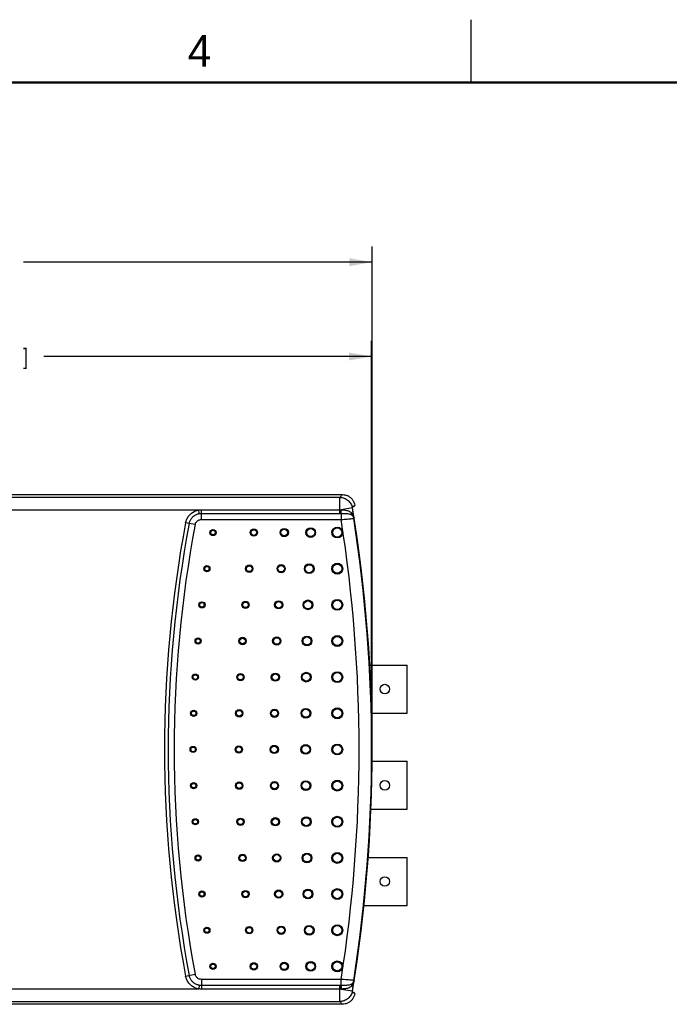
# Model space of a CAD drawing. Header units: inches. Extents: x 0 to 34, y 0 to 22.
# Tile 28 of 73: x 17.7 to 22.8, y 14.2 to 22. Entities that reach past the tile are written whole.
import ezdxf

# ---------------------------------------------------------------- set-up
doc = ezdxf.new("R2010")
doc.units = ezdxf.units.IN
doc.header["$LTSCALE"] = 1.87
doc.header["$MEASUREMENT"] = 0
doc.layers.get('0').update_dxf_attribs({"linetype": 'CONTINUOUS'})
doc.layers.add('DIMENSIONS', color=7, linetype='CONTINUOUS')
doc.styles.get("Standard").update_dxf_attribs({"font": 'txt', "width": 0.8})
doc.dimstyles.new('DIMSTYLE_1', dxfattribs={"dimtxt": 0.125, "dimasz": 0.18, "dimexe": 0.18, "dimexo": 0.0625, "dimgap": 0.09, "dimtad": 0, "dimtih": 1, "dimtoh": 1, "dimdec": 3, "dimzin": 4, "dimdsep": 46, "dimtxsty": 'STANDARD', "dimblk": '_FILLED', "dimblk1": '_FILLED', "dimblk2": '_FILLED', "dimcen": 0.09, "dimadec": 0, "dimazin": 0, "dimtp": 0.001, "dimtm": 0.001, "dimtfac": 1, "dimtdec": 3, "dimtofl": 0, "dimtmove": 0, "dimatfit": 3, "dimldrblk": '_FILLED', "dimfxl": 1, "dimtolj": 1, "dimtzin": 4, "dimarcsym": 0})

# ---------------------------------------------------------------- blocks, each defined once
blk = doc.blocks.new('_FILLED')
at = {"color": 0, "linetype": 'BYBLOCK'}
blk.add_solid([(0, 0), (-1, 0.174), (-1, -0.174)], dxfattribs=at)
blk = doc.blocks.new('*D3')
at = {"layer": 'DIMENSIONS', "color": 2, "linetype": 'CONTINUOUS'}
for p, q in [((13.6924, 16.2593), (13.6924, 19.4468)), ((20.4608, 16.2593), (20.4608, 19.4468)), ((13.6924, 19.3218), (16.3016, 19.3218)), ((20.4608, 19.3218), (17.8516, 19.3218))]:
    blk.add_line(p, q, dxfattribs=at)
at = {"layer": 'DIMENSIONS', "color": 2, "linetype": 'CONTINUOUS', "xscale": 0.18, "yscale": 0.18, "zscale": 0.18, "rotation": 180}
blk.add_blockref('_FILLED', (13.6924, 19.3218), dxfattribs=at)
at = {"layer": 'DIMENSIONS', "color": 2, "linetype": 'CONTINUOUS', "xscale": 0.18, "yscale": 0.18, "zscale": 0.18}
blk.add_blockref('_FILLED', (20.4608, 19.3218), dxfattribs=at)
at = {"layer": 'DIMENSIONS', "color": 2, "linetype": 'CONTINUOUS', "width": 0.8}
for s, p in [('6.768', (16.3641, 19.2593)), ('[', (16.9891, 19.2593)), ('171.92', (17.0891, 19.2593)), (']', (17.6891, 19.2593))]:
    blk.add_text(s, height=0.125, dxfattribs=at).set_placement(p)
blk = doc.blocks.new('*D10')
at = {"layer": 'DIMENSIONS', "color": 2, "linetype": 'CONTINUOUS'}
for p, q in [((13.4644, 16.2593), (13.4644, 20.1968)), ((20.4644, 16.2593), (20.4644, 20.1968)), ((13.4644, 20.0718), (16.2394, 20.0718)), ((20.4644, 20.0718), (17.6894, 20.0718))]:
    blk.add_line(p, q, dxfattribs=at)
at = {"layer": 'DIMENSIONS', "color": 2, "linetype": 'CONTINUOUS', "xscale": 0.18, "yscale": 0.18, "zscale": 0.18, "rotation": 180}
blk.add_blockref('_FILLED', (13.4644, 20.0718), dxfattribs=at)
at = {"layer": 'DIMENSIONS', "color": 2, "linetype": 'CONTINUOUS', "xscale": 0.18, "yscale": 0.18, "zscale": 0.18}
blk.add_blockref('_FILLED', (20.4644, 20.0718), dxfattribs=at)
at = {"layer": 'DIMENSIONS', "color": 2, "linetype": 'CONTINUOUS', "width": 0.8}
for s, p in [('7.000', (16.3019, 20.0093)), ('[', (16.9269, 20.0093)), ('177.8', (17.0269, 20.0093)), (']', (17.5269, 20.0093))]:
    blk.add_text(s, height=0.125, dxfattribs=at).set_placement(p)

msp = doc.modelspace()

# ---------------------------------------------------------------- linework, layer by layer
at = {"color": 2, "linetype": 'CONTINUOUS'}
msp.add_line((21.25, 22), (21.25, 21.5), dxfattribs=at)
at = {"color": 7, "linetype": 'CONTINUOUS'}
for p, q in [((13.9405, 18.2235), (20.2279, 18.2235)), ((20.2086, 18.2008), (13.946, 18.2008)), ((20.2086, 18.0736), (20.2086, 18.2008)), ((19.0844, 18.1009), (15.0845, 18.1009)), ((19.0892, 18.0722), (19.0844, 18.1009)), ((19.1056, 18.0252), (19.1056, 18.1023)), ((19.1056, 18.1023), (20.2086, 18.1023)), ((20.3072, 18.117), (20.2176, 18.1024)), ((20.3072, 18.117), (20.308, 18.118)), ((20.308, 18.118), (20.308, 18.118)), ((20.3205, 18.1328), (20.3274, 18.1342)), ((19.1056, 18.0736), (20.2086, 18.0736)), ((19.1056, 18.0252), (20.2181, 18.0252)), ((20.2181, 18.0737), (20.2181, 18.0252)), ((20.3179, 18.0338), (20.3204, 18.0348)), ((19.0565, 17.9845), (18.9804, 17.9988)), ((20.4396, 16.8678), (20.7437, 16.8678)), ((20.7437, 16.4858), (20.7437, 16.8678)), ((20.4581, 16.4858), (20.7437, 16.4858)), ((20.4581, 16.1028), (20.7437, 16.1028)), ((20.7437, 15.7208), (20.7437, 16.1028)), ((20.4522, 15.7208), (20.7437, 15.7208)), ((20.4273, 15.3378), (20.7437, 15.3378)), ((20.7437, 14.9558), (20.7437, 15.3378)), ((20.3969, 14.9558), (20.7437, 14.9558)), ((18.9804, 14.3949), (19.0565, 14.4092)), ((20.2181, 14.3685), (19.1056, 14.3685)), ((19.1056, 14.3685), (19.1056, 14.2914)), ((20.2181, 14.32), (20.2181, 14.3685)), ((20.3204, 14.3589), (20.3179, 14.3599)), ((15.0845, 14.2928), (19.0844, 14.2928)), ((19.0892, 14.3214), (19.0844, 14.2928)), ((20.2086, 14.3201), (19.1056, 14.3201)), ((20.2086, 14.2914), (19.1056, 14.2914)), ((20.2086, 14.1929), (20.2086, 14.3201)), ((20.2176, 14.2913), (20.3072, 14.2767)), ((20.308, 14.2757), (20.3072, 14.2767)), ((20.308, 14.2757), (20.308, 14.2757)), ((20.3274, 14.2595), (20.3205, 14.2609)), ((13.946, 14.1929), (20.2086, 14.1929)), ((20.2279, 14.1702), (13.9405, 14.1702))]:
    msp.add_line(p, q, dxfattribs=at)
at = {"color": 7, "linetype": 'CONTINUOUS', "const_width": 0.02}
msp.add_lwpolyline([(33.5, 21.5), (0.5, 21.5)], dxfattribs=at)
at = {"color": 7, "linetype": 'CONTINUOUS'}
for centre, radius in [((19.1983, 17.9218), 0.0245), ((19.1983, 17.9218), 0.0211), ((19.1983, 17.9218), 0.0211), ((19.1983, 17.9218), 0.0177), ((19.5234, 17.9218), 0.0293), ((19.5234, 17.9218), 0.0259), ((19.5234, 17.9218), 0.0258), ((19.5234, 17.9218), 0.0224), ((19.7652, 17.9218), 0.0328), ((19.7652, 17.9218), 0.0294), ((19.7652, 17.9218), 0.0294), ((19.7652, 17.9218), 0.026), ((19.976, 17.9218), 0.0387), ((19.976, 17.9218), 0.0353), ((19.976, 17.9218), 0.0352), ((19.976, 17.9218), 0.0318), ((20.187, 17.9218), 0.0434), ((20.187, 17.9218), 0.04), ((20.187, 17.9218), 0.04), ((20.187, 17.9218), 0.0366), ((19.1498, 17.6343), 0.0245), ((19.1498, 17.6343), 0.0211), ((19.1498, 17.6343), 0.0211), ((19.1498, 17.6343), 0.0177), ((19.4867, 17.6343), 0.0293), ((19.4867, 17.6343), 0.0259), ((19.4867, 17.6343), 0.0258), ((19.4867, 17.6343), 0.0224), ((19.7409, 17.6343), 0.0328), ((19.7409, 17.6343), 0.0294), ((19.7409, 17.6343), 0.0294), ((19.7409, 17.6343), 0.026), ((19.9639, 17.6343), 0.0387), ((19.9639, 17.6343), 0.0353), ((19.9639, 17.6343), 0.0352), ((19.9639, 17.6343), 0.0318), ((20.187, 17.6343), 0.0434), ((20.187, 17.6343), 0.04), ((20.187, 17.6343), 0.04), ((20.187, 17.6343), 0.0366), ((19.954, 17.3468), 0.0387), ((20.187, 17.3468), 0.0434), ((20.187, 17.3468), 0.04), ((20.187, 17.3468), 0.04), ((20.187, 17.3468), 0.0366), ((19.1102, 17.3468), 0.0245), ((19.1102, 17.3468), 0.0211), ((19.1102, 17.3468), 0.0211), ((19.1102, 17.3468), 0.0177), ((19.4568, 17.3468), 0.0293), ((19.4568, 17.3468), 0.0259), ((19.4568, 17.3468), 0.0258), ((19.4568, 17.3468), 0.0224), ((19.721, 17.3468), 0.0328), ((19.721, 17.3468), 0.0294), ((19.721, 17.3468), 0.0294), ((19.721, 17.3468), 0.026), ((19.954, 17.3468), 0.0353), ((19.954, 17.3468), 0.0352), ((19.954, 17.3468), 0.0318), ((19.0796, 17.0593), 0.0245), ((19.0796, 17.0593), 0.0211), ((19.0796, 17.0593), 0.0211), ((19.0796, 17.0593), 0.0177), ((19.4336, 17.0593), 0.0293), ((19.4336, 17.0593), 0.0259), ((19.4336, 17.0593), 0.0258), ((19.4336, 17.0593), 0.0224), ((19.7056, 17.0593), 0.0328), ((19.7056, 17.0593), 0.0294), ((19.7056, 17.0593), 0.0294), ((19.7056, 17.0593), 0.026), ((19.9463, 17.0593), 0.0387), ((19.9463, 17.0593), 0.0353), ((19.9463, 17.0593), 0.0352), ((19.9463, 17.0593), 0.0318), ((20.187, 17.0593), 0.0434), ((20.187, 17.0593), 0.04), ((20.187, 17.0593), 0.04), ((20.187, 17.0593), 0.0366), ((19.0578, 16.7718), 0.0245), ((19.0578, 16.7718), 0.0211), ((19.0578, 16.7718), 0.0211), ((19.0578, 16.7718), 0.0177), ((19.417, 16.7718), 0.0293), ((19.417, 16.7718), 0.0259), ((19.417, 16.7718), 0.0258), ((19.417, 16.7718), 0.0224), ((19.6945, 16.7718), 0.0328), ((19.6945, 16.7718), 0.0294), ((19.6945, 16.7718), 0.0294), ((19.6945, 16.7718), 0.026), ((19.9407, 16.7718), 0.0387), ((19.9407, 16.7718), 0.0353), ((19.9407, 16.7718), 0.0352), ((19.9407, 16.7718), 0.0318), ((20.187, 16.7718), 0.0434), ((20.187, 16.7718), 0.04), ((20.187, 16.7718), 0.04), ((20.187, 16.7718), 0.0366), ((20.5657, 16.6768), 0.038), ((19.9374, 16.4843), 0.0387), ((20.187, 16.4843), 0.0434), ((20.187, 16.4843), 0.04), ((20.187, 16.4843), 0.04), ((20.187, 16.4843), 0.0366), ((19.0447, 16.4843), 0.0245), ((19.0447, 16.4843), 0.0211), ((19.0447, 16.4843), 0.0211), ((19.0447, 16.4843), 0.0177), ((19.4071, 16.4843), 0.0293), ((19.4071, 16.4843), 0.0259), ((19.4071, 16.4843), 0.0258), ((19.4071, 16.4843), 0.0224), ((19.6879, 16.4843), 0.0328), ((19.6879, 16.4843), 0.0294), ((19.6879, 16.4843), 0.0294), ((19.6879, 16.4843), 0.026), ((19.9374, 16.4843), 0.0353), ((19.9374, 16.4843), 0.0352), ((19.9374, 16.4843), 0.0318), ((19.0404, 16.1968), 0.0245), ((19.0404, 16.1968), 0.0211), ((19.0404, 16.1968), 0.0211), ((19.0404, 16.1968), 0.0177), ((19.4038, 16.1968), 0.0293), ((19.4038, 16.1968), 0.0259), ((19.4038, 16.1968), 0.0258), ((19.4038, 16.1968), 0.0224), ((19.6857, 16.1968), 0.0328), ((19.6857, 16.1968), 0.0294), ((19.6857, 16.1968), 0.0294), ((19.6857, 16.1968), 0.026), ((19.9363, 16.1968), 0.0387), ((19.9363, 16.1968), 0.0353), ((19.9363, 16.1968), 0.0352), ((19.9363, 16.1968), 0.0318), ((20.187, 16.1968), 0.0434), ((20.187, 16.1968), 0.04), ((20.187, 16.1968), 0.04), ((20.187, 16.1968), 0.0366), ((19.0447, 15.9093), 0.0245), ((19.0447, 15.9093), 0.0211), ((19.0447, 15.9093), 0.0211), ((19.0447, 15.9093), 0.0177), ((19.4071, 15.9093), 0.0293), ((19.4071, 15.9093), 0.0259), ((19.4071, 15.9093), 0.0258), ((19.4071, 15.9093), 0.0224), ((19.6879, 15.9093), 0.0328), ((19.6879, 15.9093), 0.0294), ((19.6879, 15.9093), 0.0294), ((19.6879, 15.9093), 0.026), ((19.9374, 15.9093), 0.0387), ((19.9374, 15.9093), 0.0353), ((19.9374, 15.9093), 0.0352), ((19.9374, 15.9093), 0.0318), ((20.187, 15.9093), 0.0434), ((20.187, 15.9093), 0.04), ((20.187, 15.9093), 0.04), ((20.187, 15.9093), 0.0366), ((20.5657, 15.9118), 0.038), ((19.9407, 15.6218), 0.0387), ((20.187, 15.6218), 0.0434), ((20.187, 15.6218), 0.04), ((20.187, 15.6218), 0.04), ((19.0578, 15.6218), 0.0245), ((19.0578, 15.6218), 0.0211), ((19.0578, 15.6218), 0.0211), ((19.0578, 15.6218), 0.0177), ((19.417, 15.6218), 0.0293), ((19.417, 15.6218), 0.0259), ((19.417, 15.6218), 0.0258), ((19.417, 15.6218), 0.0224), ((19.6945, 15.6218), 0.0328), ((19.6945, 15.6218), 0.0294), ((19.6945, 15.6218), 0.0294), ((19.6945, 15.6218), 0.026), ((19.9407, 15.6218), 0.0353), ((19.9407, 15.6218), 0.0352), ((19.9407, 15.6218), 0.0318), ((20.187, 15.6218), 0.0366), ((19.0796, 15.3343), 0.0245), ((19.0796, 15.3343), 0.0211), ((19.0796, 15.3343), 0.0211), ((19.0796, 15.3343), 0.0177), ((19.4336, 15.3343), 0.0293), ((19.4336, 15.3343), 0.0259), ((19.4336, 15.3343), 0.0258), ((19.4336, 15.3343), 0.0224), ((19.7056, 15.3343), 0.0328), ((19.7056, 15.3343), 0.0294), ((19.7056, 15.3343), 0.0294), ((19.7056, 15.3343), 0.026), ((19.9463, 15.3343), 0.0387), ((19.9463, 15.3343), 0.0353), ((19.9463, 15.3343), 0.0352), ((19.9463, 15.3343), 0.0318), ((20.187, 15.3343), 0.0434), ((20.187, 15.3343), 0.04), ((20.187, 15.3343), 0.04), ((20.187, 15.3343), 0.0366), ((20.5657, 15.1468), 0.038), ((19.1102, 15.0468), 0.0245), ((19.1102, 15.0468), 0.0211), ((19.1102, 15.0468), 0.0211), ((19.1102, 15.0468), 0.0177), ((19.4568, 15.0468), 0.0293), ((19.4568, 15.0468), 0.0259), ((19.4568, 15.0468), 0.0258), ((19.4568, 15.0468), 0.0224), ((19.721, 15.0468), 0.0328), ((19.721, 15.0468), 0.0294), ((19.721, 15.0468), 0.0294), ((19.721, 15.0468), 0.026), ((19.954, 15.0468), 0.0387), ((19.954, 15.0468), 0.0353), ((19.954, 15.0468), 0.0352), ((19.954, 15.0468), 0.0318), ((20.187, 15.0468), 0.0434), ((20.187, 15.0468), 0.04), ((20.187, 15.0468), 0.04), ((20.187, 15.0468), 0.0366), ((20.187, 14.7593), 0.0434), ((20.187, 14.7593), 0.04), ((20.187, 14.7593), 0.04), ((19.1498, 14.7593), 0.0245), ((19.1498, 14.7593), 0.0211), ((19.1498, 14.7593), 0.0211), ((19.1498, 14.7593), 0.0177), ((19.4867, 14.7593), 0.0293), ((19.4867, 14.7593), 0.0259), ((19.4867, 14.7593), 0.0258), ((19.4867, 14.7593), 0.0224), ((19.7409, 14.7593), 0.0328), ((19.7409, 14.7593), 0.0294), ((19.7409, 14.7593), 0.0294), ((19.7409, 14.7593), 0.026), ((19.9639, 14.7593), 0.0387), ((19.9639, 14.7593), 0.0353), ((19.9639, 14.7593), 0.0352), ((19.9639, 14.7593), 0.0318), ((20.187, 14.7593), 0.0366), ((19.1983, 14.4718), 0.0245), ((19.1983, 14.4718), 0.0211), ((19.1983, 14.4718), 0.0211), ((19.1983, 14.4718), 0.0177), ((19.5234, 14.4718), 0.0293), ((19.5234, 14.4718), 0.0259), ((19.5234, 14.4718), 0.0258), ((19.5234, 14.4718), 0.0224), ((19.7652, 14.4718), 0.0328), ((19.7652, 14.4718), 0.0294), ((19.7652, 14.4718), 0.0294), ((19.7652, 14.4718), 0.026), ((19.976, 14.4718), 0.0387), ((19.976, 14.4718), 0.0353), ((19.976, 14.4718), 0.0352), ((19.976, 14.4718), 0.0318), ((20.187, 14.4718), 0.0434), ((20.187, 14.4718), 0.04), ((20.187, 14.4718), 0.04), ((20.187, 14.4718), 0.0366)]:
    msp.add_circle(centre, radius, dxfattribs=at)
for centre, radius, start, end in [((8.582, 16.1968), 11.8815, 8.89897, 9.30051), ((8.582, 16.1968), 11.8824, 350.69554, 9.30446), ((8.582, 16.1968), 11.9041, 9.36621, 9.39403), ((8.582, 16.1968), 11.7789, 351.07025, 8.92975), ((8.582, 16.1968), 11.8788, 351.10417, 8.89583), ((28.5404, 16.1968), 9.7283, 169.32544, 190.67457), ((28.5404, 16.1968), 9.6993, 169.32544, 190.67456), ((28.5404, 16.1968), 9.6509, 169.32544, 190.67456), ((8.582, 16.1968), 11.8815, 350.69949, 351.10102), ((8.582, 16.1968), 11.9041, 350.60597, 350.63379)]:
    msp.add_arc(centre, radius, start, end, dxfattribs=at)
for points, knots in [([(20.2086, 18.2008), (20.2108, 18.2033), (20.215, 18.2083), (20.2215, 18.2159), (20.2257, 18.2209), (20.2279, 18.2235)], [0, 0, 0, 0, 0.333038, 0.666371, 1, 1, 1, 1]), ([(20.2086, 18.2008), (20.2203, 18.2008), (20.2438, 18.1966), (20.2746, 18.1786), (20.2974, 18.1511), (20.3053, 18.1285), (20.3072, 18.117)], [0, 0, 0, 0, 0.249954, 0.5, 0.750046, 1, 1, 1, 1]), ([(20.2279, 18.2235), (20.2356, 18.2235), (20.2512, 18.2217), (20.2734, 18.2136), (20.2931, 18.2005), (20.3092, 18.1832), (20.3208, 18.1626), (20.3252, 18.1475), (20.3264, 18.1399)], [0, 0, 0, 0, 0.165213, 0.333286, 0.499814, 0.66648, 0.834873, 1, 1, 1, 1]), ([(18.9804, 17.9988), (18.9823, 18.0089), (18.9886, 18.0287), (19.0049, 18.0553), (19.0272, 18.0773), (19.0542, 18.0932), (19.0742, 18.0992), (19.0844, 18.1009)], [0, 0, 0, 0, 0.198594, 0.398478, 0.599081, 0.79952, 1, 1, 1, 1]), ([(19.0844, 18.1009), (19.0879, 18.1013), (19.095, 18.102), (19.1021, 18.1023), (19.1056, 18.1023)], [0, 0, 0, 0, 0.498596, 1, 1, 1, 1]), ([(20.2086, 18.1023), (20.2099, 18.1023), (20.2123, 18.1023), (20.2147, 18.1023), (20.2159, 18.1023)], [0, 0, 0, 0, 0.503038, 1, 1, 1, 1]), ([(20.2159, 18.1023), (20.2162, 18.1023), (20.2168, 18.1023), (20.2173, 18.1024), (20.2176, 18.1024)], [0, 0, 0, 0, 0.496483, 1, 1, 1, 1]), ([(20.2181, 18.0737), (20.2175, 18.0756), (20.217, 18.081), (20.2162, 18.0905), (20.216, 18.0981), (20.2159, 18.1023)], [0, 0, 0, 0, 0.205348, 0.560487, 1, 1, 1, 1]), ([(20.2176, 18.1024), (20.2222, 18.1022), (20.2318, 18.1018), (20.2463, 18.1006), (20.2611, 18.0985), (20.2757, 18.0947), (20.2892, 18.0884), (20.2967, 18.0818), (20.2998, 18.0781)], [0, 0, 0, 0, 0.157942, 0.32519, 0.495772, 0.666201, 0.835565, 1, 1, 1, 1]), ([(20.2201, 18.0737), (20.2194, 18.0756), (20.2187, 18.081), (20.2179, 18.0905), (20.2177, 18.0981), (20.2176, 18.1024)], [0, 0, 0, 0, 0.205758, 0.560743, 1, 1, 1, 1]), ([(20.3053, 18.1298), (20.3071, 18.1301), (20.3105, 18.1308), (20.3155, 18.1318), (20.3188, 18.1324), (20.3205, 18.1328)], [0, 0, 0, 0, 0.341379, 0.674689, 1, 1, 1, 1]), ([(20.3053, 18.1298), (20.3059, 18.1279), (20.3069, 18.124), (20.3077, 18.12), (20.308, 18.118)], [0, 0, 0, 0, 0.499903, 1, 1, 1, 1]), ([(20.3205, 18.1328), (20.3215, 18.1339), (20.3235, 18.1363), (20.3254, 18.1387), (20.3264, 18.1399)], [0, 0, 0, 0, 0.500065, 1, 1, 1, 1]), ([(19.0089, 17.9934), (19.0104, 18.0012), (19.0153, 18.0165), (19.0278, 18.0371), (19.0451, 18.054), (19.0659, 18.0663), (19.0814, 18.0709), (19.0892, 18.0722)], [0, 0, 0, 0, 0.198814, 0.39868, 0.599304, 0.799701, 1, 1, 1, 1]), ([(19.0565, 17.9845), (19.0572, 17.9882), (19.0595, 17.9956), (19.0654, 18.0056), (19.0734, 18.014), (19.0832, 18.0204), (19.0941, 18.0243), (19.1018, 18.0252), (19.1056, 18.0252)], [0, 0, 0, 0, 0.166528, 0.333099, 0.499999, 0.666896, 0.833533, 1, 1, 1, 1]), ([(19.0892, 18.0722), (19.092, 18.0727), (19.0974, 18.0734), (19.1029, 18.0736), (19.1056, 18.0736)], [0, 0, 0, 0, 0.500695, 1, 1, 1, 1]), ([(20.2086, 18.0736), (20.2102, 18.0736), (20.2134, 18.0736), (20.2165, 18.0737), (20.2181, 18.0737)], [0, 0, 0, 0, 0.501592, 1, 1, 1, 1]), ([(20.2181, 18.0737), (20.2185, 18.0737), (20.2191, 18.0737), (20.2197, 18.0737), (20.2201, 18.0737)], [0, 0, 0, 0, 0.509822, 1, 1, 1, 1]), ([(20.2181, 18.0252), (20.2265, 18.0259), (20.2428, 18.0271), (20.2658, 18.029), (20.2858, 18.0307), (20.3014, 18.0319), (20.3115, 18.0332), (20.3165, 18.0334), (20.3179, 18.0338)], [0, 0, 0, 0, 0.252391, 0.488515, 0.692903, 0.852431, 0.956986, 1, 1, 1, 1]), ([(20.2201, 18.0737), (20.2255, 18.0738), (20.2364, 18.0738), (20.2526, 18.0735), (20.2683, 18.0727), (20.2825, 18.0709), (20.2947, 18.0676), (20.3015, 18.0635), (20.3041, 18.0612)], [0, 0, 0, 0, 0.187197, 0.379815, 0.563978, 0.730904, 0.877025, 1, 1, 1, 1]), ([(20.3041, 18.0612), (20.3028, 18.0625), (20.3007, 18.0659), (20.2993, 18.0718), (20.2995, 18.076), (20.2998, 18.0781)], [0, 0, 0, 0, 0.31112, 0.641637, 1, 1, 1, 1]), ([(20.2998, 18.0781), (20.3031, 18.0742), (20.3092, 18.0656), (20.3162, 18.051), (20.3193, 18.0404), (20.3204, 18.0348)], [0, 0, 0, 0, 0.316381, 0.648849, 1, 1, 1, 1]), ([(20.3041, 18.0612), (20.3077, 18.0575), (20.3139, 18.0489), (20.3171, 18.0389), (20.3179, 18.0338)], [0, 0, 0, 0, 0.49998, 1, 1, 1, 1]), ([(20.3041, 18.0612), (20.3067, 18.0589), (20.3114, 18.0538), (20.3171, 18.0449), (20.3195, 18.0383), (20.3204, 18.0348)], [0, 0, 0, 0, 0.328485, 0.659781, 1, 1, 1, 1]), ([(19.1056, 14.3685), (19.1018, 14.3685), (19.0941, 14.3694), (19.0832, 14.3733), (19.0734, 14.3796), (19.0654, 14.388), (19.0595, 14.398), (19.0572, 14.4054), (19.0565, 14.4092)], [0, 0, 0, 0, 0.166531, 0.333102, 0.500003, 0.666897, 0.833535, 1, 1, 1, 1]), ([(19.0844, 14.2928), (19.0743, 14.2945), (19.0543, 14.3004), (19.0273, 14.3163), (19.005, 14.3382), (18.9886, 14.3648), (18.9823, 14.3847), (18.9804, 14.3949)], [0, 0, 0, 0, 0.19949, 0.399851, 0.600076, 0.800264, 1, 1, 1, 1]), ([(19.0892, 14.3214), (19.0814, 14.3228), (19.066, 14.3273), (19.0452, 14.3396), (19.0279, 14.3565), (19.0153, 14.377), (19.0104, 14.3924), (19.0089, 14.4002)], [0, 0, 0, 0, 0.199321, 0.399626, 0.599867, 0.800021, 1, 1, 1, 1]), ([(20.3179, 14.3599), (20.3165, 14.3603), (20.3115, 14.3605), (20.3014, 14.3618), (20.2858, 14.363), (20.2658, 14.3647), (20.2428, 14.3665), (20.2265, 14.3678), (20.2181, 14.3685)], [0, 0, 0, 0, 0.043014, 0.147569, 0.307097, 0.511485, 0.747609, 1, 1, 1, 1]), ([(20.3041, 14.3325), (20.3015, 14.3302), (20.2947, 14.3261), (20.2826, 14.3228), (20.2683, 14.321), (20.2527, 14.3202), (20.2364, 14.3199), (20.2255, 14.3199), (20.2201, 14.32)], [0, 0, 0, 0, 0.122589, 0.268314, 0.435012, 0.619251, 0.812299, 1, 1, 1, 1]), ([(20.3041, 14.3325), (20.3028, 14.3312), (20.3007, 14.3278), (20.2993, 14.3219), (20.2995, 14.3177), (20.2998, 14.3156)], [0, 0, 0, 0, 0.311098, 0.641618, 1, 1, 1, 1]), ([(20.3204, 14.3589), (20.3193, 14.3533), (20.3162, 14.3427), (20.3092, 14.3281), (20.3031, 14.3195), (20.2998, 14.3156)], [0, 0, 0, 0, 0.351164, 0.683646, 1, 1, 1, 1]), ([(20.3179, 14.3599), (20.3171, 14.3548), (20.3139, 14.3448), (20.3077, 14.3362), (20.3041, 14.3325)], [0, 0, 0, 0, 0.500018, 1, 1, 1, 1]), ([(20.3204, 14.3589), (20.3195, 14.3554), (20.3171, 14.3488), (20.3114, 14.3399), (20.3067, 14.3348), (20.3041, 14.3325)], [0, 0, 0, 0, 0.340198, 0.671521, 1, 1, 1, 1]), ([(19.1056, 14.2914), (19.1021, 14.2914), (19.095, 14.2917), (19.0879, 14.2923), (19.0844, 14.2928)], [0, 0, 0, 0, 0.501465, 1, 1, 1, 1]), ([(19.1056, 14.3201), (19.1029, 14.3201), (19.0974, 14.3203), (19.092, 14.321), (19.0892, 14.3214)], [0, 0, 0, 0, 0.499342, 1, 1, 1, 1]), ([(20.2181, 14.32), (20.2165, 14.32), (20.2134, 14.3201), (20.2102, 14.3201), (20.2086, 14.3201)], [0, 0, 0, 0, 0.50153, 1, 1, 1, 1]), ([(20.2159, 14.2914), (20.2147, 14.2914), (20.2123, 14.2914), (20.2098, 14.2914), (20.2086, 14.2914)], [0, 0, 0, 0, 0.501562, 1, 1, 1, 1]), ([(20.3072, 14.2767), (20.3053, 14.2652), (20.2974, 14.2426), (20.2746, 14.2151), (20.2438, 14.1971), (20.2203, 14.1929), (20.2086, 14.1929)], [0, 0, 0, 0, 0.249954, 0.5, 0.750046, 1, 1, 1, 1]), ([(20.2181, 14.32), (20.2175, 14.3181), (20.217, 14.3127), (20.2162, 14.3032), (20.216, 14.2956), (20.2159, 14.2914)], [0, 0, 0, 0, 0.205344, 0.560485, 1, 1, 1, 1]), ([(20.2176, 14.2913), (20.2173, 14.2913), (20.2168, 14.2913), (20.2162, 14.2914), (20.2159, 14.2914)], [0, 0, 0, 0, 0.500879, 1, 1, 1, 1]), ([(20.2201, 14.32), (20.2194, 14.3181), (20.2187, 14.3127), (20.2179, 14.3032), (20.2177, 14.2955), (20.2176, 14.2913)], [0, 0, 0, 0, 0.205758, 0.560743, 1, 1, 1, 1]), ([(20.2998, 14.3156), (20.2967, 14.3119), (20.2892, 14.3053), (20.2757, 14.299), (20.2612, 14.2952), (20.2464, 14.2931), (20.2318, 14.2919), (20.2222, 14.2915), (20.2176, 14.2913)], [0, 0, 0, 0, 0.163954, 0.332951, 0.50325, 0.673978, 0.841628, 1, 1, 1, 1]), ([(20.2201, 14.32), (20.2197, 14.32), (20.2191, 14.32), (20.2184, 14.32), (20.2181, 14.32)], [0, 0, 0, 0, 0.498244, 1, 1, 1, 1]), ([(20.3264, 14.2538), (20.3252, 14.2462), (20.3208, 14.2311), (20.3092, 14.2105), (20.2931, 14.1932), (20.2734, 14.1801), (20.2512, 14.172), (20.2356, 14.1702), (20.2279, 14.1702)], [0, 0, 0, 0, 0.165127, 0.33352, 0.500186, 0.666714, 0.834787, 1, 1, 1, 1]), ([(20.308, 14.2757), (20.3077, 14.2737), (20.3069, 14.2697), (20.3059, 14.2658), (20.3053, 14.2639)], [0, 0, 0, 0, 0.500053, 1, 1, 1, 1]), ([(20.3205, 14.2609), (20.3188, 14.2613), (20.3155, 14.2619), (20.3105, 14.2629), (20.3071, 14.2635), (20.3053, 14.2639)], [0, 0, 0, 0, 0.325311, 0.658621, 1, 1, 1, 1]), ([(20.3264, 14.2538), (20.3254, 14.255), (20.3235, 14.2574), (20.3215, 14.2597), (20.3205, 14.2609)], [0, 0, 0, 0, 0.499935, 1, 1, 1, 1]), ([(20.2279, 14.1702), (20.2257, 14.1727), (20.2215, 14.1778), (20.215, 14.1853), (20.2108, 14.1904), (20.2086, 14.1929)], [0, 0, 0, 0, 0.333629, 0.666962, 1, 1, 1, 1])]:
    msp.add_open_spline(points, degree=3, knots=knots, dxfattribs=at)
for points in [[(20.3078, 18.1297), (20.3076, 18.1267), (20.3075, 18.1237), (20.3074, 18.1206)], [(20.3074, 14.273), (20.3075, 14.27), (20.3076, 14.267), (20.3078, 14.264)]]:
    msp.add_open_spline(points, degree=3, dxfattribs=at)

# ---------------------------------------------------------------- texts
at = {"color": 2, "linetype": 'CONTINUOUS'}
msp.add_text('4', height=0.25, dxfattribs=at).set_placement((18.9977, 21.6277))

# ---------------------------------------------------------------- dimensions: what is measured, and where the dimension line sits
at = {"layer": 'DIMENSIONS', "color": 2, "linetype": 'CONTINUOUS'}
dim = msp.add_linear_dim(base=(13.4644, 20.0718), p1=(20.4644, 16.2593), p2=(13.4644, 16.2593), angle=180, dimstyle='DIMSTYLE_1', dxfattribs=at)
dim.commit()
dim.dimension.update_dxf_attribs({"geometry": '*D10', "text_midpoint": (16.9644, 20.0718), "dimtype": 160})
dim = msp.add_linear_dim(base=(20.4608, 19.3218), p1=(13.6924, 16.2593), p2=(20.4608, 16.2593), dimstyle='DIMSTYLE_1', dxfattribs=at)
dim.commit()
dim.dimension.update_dxf_attribs({"geometry": '*D3', "text_midpoint": (17.0766, 19.3218), "dimtype": 160})

doc.saveas('drawing.dxf')
